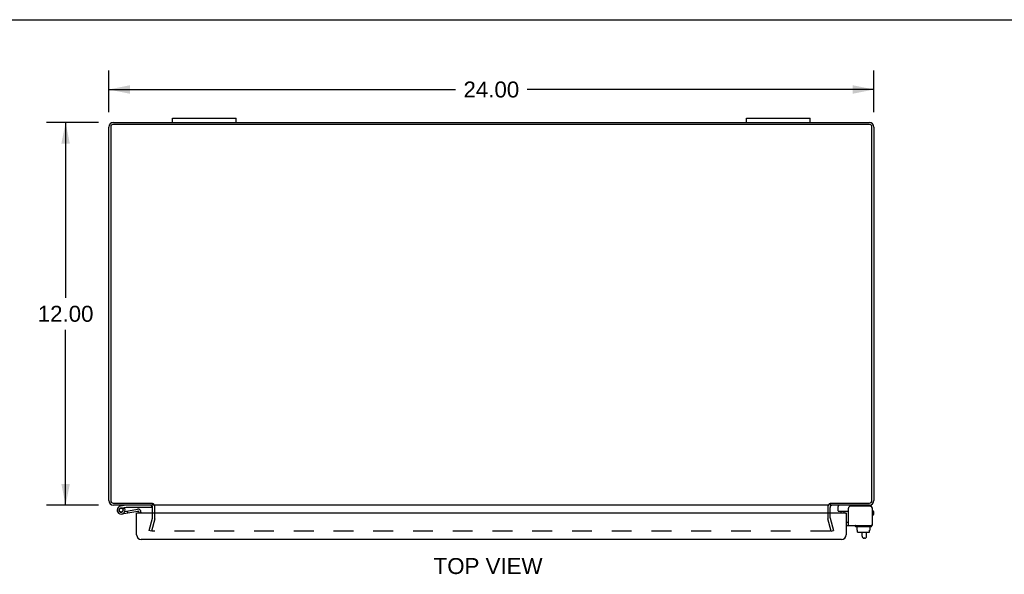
# Model space of a CAD drawing. Header units: inches. Extents: x 0 to 113, y 0 to 73.
# Tile 5 of 8: x 26 to 57, y 56 to 73. Entities that reach past the tile are written whole.
import ezdxf

# ---------------------------------------------------------------- set-up
doc = ezdxf.new("R2010")
doc.units = ezdxf.units.IN
doc.header["$LTSCALE"] = 6.233333
doc.header["$MEASUREMENT"] = 0
doc.linetypes.add('HIDDEN', pattern=[0.2, 0.1, -0.1])
doc.layers.get('0').update_dxf_attribs({"linetype": 'CONTINUOUS'})
for name, color, linetype in [('DEFAULT_2', 8, 'HIDDEN'), ('DIMENSIONS', 7, 'CONTINUOUS'), ('DOOR_ASSEMBLY', 7, 'CONTINUOUS')]:
    doc.layers.add(name, color=color, linetype=linetype)
doc.styles.get("Standard").update_dxf_attribs({"font": 'arial.ttf'})
doc.dimstyles.new('DIMSTYLE_1', dxfattribs={"dimtxt": 0.5, "dimasz": 0.666667, "dimexe": 0.09, "dimexo": 0.07, "dimgap": 0.0375, "dimtad": 0, "dimtih": 1, "dimtoh": 1, "dimzin": 4, "dimdsep": 46, "dimtxsty": 'Standard', "dimblk": '_FILLED', "dimblk1": '_FILLED', "dimblk2": '_FILLED', "dimcen": 0.09, "dimazin": 1, "dimtfac": 1, "dimtdec": 3, "dimtofl": 0, "dimtmove": 0, "dimatfit": 3, "dimldrblk": '_FILLED', "dimfxl": 0, "dimtolj": 1, "dimtzin": 4, "dimarcsym": 0})

# ---------------------------------------------------------------- blocks, each defined once
blk = doc.blocks.new('_FILLED')
at = {"color": 0, "linetype": 'ByBlock'}
blk.add_solid([(0, 0), (-1, 0.2), (-1, -0.2)], dxfattribs=at)
blk = doc.blocks.new('*D1')
at = {"layer": 'DIMENSIONS', "color": 2, "linetype": 'Continuous'}
for p, q in [((28.578, 70.435), (28.578, 71.745)), ((52.578, 70.435), (52.578, 71.745)), ((28.578, 71.145), (39.454, 71.145)), ((52.578, 71.145), (41.702, 71.145))]:
    blk.add_line(p, q, dxfattribs=at)
at = {"layer": 'DIMENSIONS', "color": 2, "linetype": 'Continuous', "xscale": 0.6666666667, "yscale": 0.6666666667, "zscale": 0.6666666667, "rotation": 180}
blk.add_blockref('_FILLED', (28.578, 71.145), dxfattribs=at)
at = {"layer": 'DIMENSIONS', "color": 2, "linetype": 'Continuous', "xscale": 0.6666666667, "yscale": 0.6666666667, "zscale": 0.6666666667}
blk.add_blockref('_FILLED', (52.578, 71.145), dxfattribs=at)
at = {"layer": 'DIMENSIONS', "color": 2, "linetype": 'Continuous', "insert": (40.578, 71.395), "char_height": 0.5, "width": 1.74721, "attachment_point": 2, "line_spacing_factor": 0.9}
blk.add_mtext('24.00', dxfattribs=at)
blk = doc.blocks.new('*D2')
at = {"layer": 'DIMENSIONS', "color": 2, "linetype": 'Continuous'}
for p, q in [((28.256, 70.113), (26.625, 70.113)), ((27.225, 70.113), (27.225, 64.613)), ((27.225, 58.113), (27.225, 63.613)), ((28.256, 58.113), (26.625, 58.113))]:
    blk.add_line(p, q, dxfattribs=at)
at = {"layer": 'DIMENSIONS', "color": 2, "linetype": 'Continuous', "xscale": 0.6666666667, "yscale": 0.6666666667, "zscale": 0.6666666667}
for p, rotation in [((27.225, 70.113), 90), ((27.225, 58.113), 270)]:
    blk.add_blockref('_FILLED', p, dxfattribs=dict(at, rotation=rotation))
at = {"layer": 'DIMENSIONS', "color": 2, "linetype": 'Continuous', "insert": (27.225, 64.363), "char_height": 0.5, "width": 1.74721, "attachment_point": 2, "line_spacing_factor": 0.9}
blk.add_mtext('12.00', dxfattribs=at)

msp = doc.modelspace()

# ---------------------------------------------------------------- linework, layer by layer
at = {"color": 7, "linetype": 'Continuous'}
for p, q in [((0, 73.333), (113.333, 73.333)), ((30.578, 70.113), (30.578, 70.248)), ((30.578, 70.248), (32.578, 70.248)), ((32.578, 70.113), (32.578, 70.248)), ((48.578, 70.248), (50.578, 70.248)), ((48.578, 70.113), (48.578, 70.248)), ((50.578, 70.113), (50.578, 70.248)), ((29.953, 58.174), (29.953, 58.113)), ((51.203, 58.174), (51.203, 58.113)), ((51.454, 57.936), (51.454, 58.073)), ((51.464, 57.926), (51.779, 57.926)), ((52.517, 58.033), (52.517, 58.02)), ((51.703, 57.58), (51.779, 57.58)), ((51.997, 57.446), (51.997, 57.466)), ((52.504, 57.446), (52.504, 57.466)), ((52.494, 57.436), (52.007, 57.436)), ((52.049, 57.329), (52.049, 57.436)), ((52.049, 57.329), (52.066, 57.329)), ((52.065, 57.271), (52.065, 57.329)), ((52.066, 57.271), (52.066, 57.329)), ((52.076, 57.261), (52.431, 57.261)), ((52.208, 57.137), (52.208, 57.261)), ((52.348, 57.137), (52.348, 57.261)), ((52.459, 57.329), (52.442, 57.329)), ((52.442, 57.271), (52.442, 57.329)), ((52.443, 57.271), (52.443, 57.329)), ((52.459, 57.329), (52.459, 57.436)), ((52.288, 57.077), (52.268, 57.077))]:
    msp.add_line(p, q, dxfattribs=at)
at = {"color": 3, "linetype": 'Continuous'}
for p, q in [((28.723, 70.113), (52.433, 70.113)), ((28.578, 58.258), (28.578, 69.968)), ((28.641, 69.97), (28.641, 58.256)), ((52.435, 70.05), (28.721, 70.05)), ((52.515, 58.256), (52.515, 69.97)), ((52.578, 69.968), (52.578, 58.258)), ((28.721, 58.176), (29.95, 58.176)), ((29.953, 58.113), (28.723, 58.113)), ((51.176, 58.113), (29.98, 58.113)), ((52.433, 58.113), (51.203, 58.113)), ((51.206, 58.176), (52.435, 58.176)), ((52.457, 58.08), (51.839, 58.08)), ((29.953, 57.865), (29.953, 58.043)), ((30.028, 57.865), (30.028, 58.043)), ((51.128, 58.043), (51.128, 57.865)), ((51.203, 57.865), (51.203, 58.043)), ((51.779, 57.476), (51.779, 58.02)), ((52.517, 58.02), (52.517, 57.476)), ((51.703, 57.476), (52.517, 57.476))]:
    msp.add_line(p, q, dxfattribs=at)
for centre, radius, start, end in [((28.723, 69.968), 0.145, 90, 180), ((52.433, 69.968), 0.145, 0, 90), ((28.721, 69.97), 0.08, 90, 180), ((52.435, 69.97), 0.08, 0, 90), ((28.723, 58.258), 0.145, 180, 270), ((28.721, 58.256), 0.08, 180, 270), ((29.883, 58.043), 0.07, 0, 86.7681), ((51.273, 58.043), 0.07, 93.2318, 180), ((51.839, 58.02), 0.06, 90, 180), ((52.433, 58.258), 0.145, 270, 360), ((52.435, 58.256), 0.08, 270, 360), ((52.457, 58.02), 0.06, 0, 90)]:
    msp.add_arc(centre, radius, start, end, dxfattribs=at)
at = {"color": 7, "linetype": 'Continuous'}
for centre, radius, start, end in [((29.883, 58.043), 0.145, 48.0118, 51.2451), ((29.883, 58.043), 0.145, 0, 23.8717), ((51.273, 58.043), 0.145, 156.1283, 180), ((51.273, 58.043), 0.145, 128.7549, 131.9649), ((51.494, 58.073), 0.04, 90, 180), ((52.437, 58.033), 0.08, 0, 90), ((51.464, 57.936), 0.01, 180, 270), ((52.007, 57.466), 0.01, 90, 180), ((52.007, 57.446), 0.01, 180, 270), ((52.494, 57.466), 0.01, 0, 90), ((52.494, 57.446), 0.01, 270, 360), ((52.268, 57.137), 0.06, 180, 270), ((52.288, 57.137), 0.06, 270, 360)]:
    msp.add_arc(centre, radius, start, end, dxfattribs=at)
for centre, major_axis, ratio, start_param, end_param in [((52.076, 57.271), (-0.0111, 0), 0.898834, 6.283185, 7.853982), ((52.077, 57.271), (0.0112, 0), 0.889134, -3.141593, -1.570796), ((52.43, 57.271), (0.0114, 0), 0.875492, -1.570796, 0), ((52.431, 57.271), (-0.0113, 0), 0.88616, 7.853982, 9.424778)]:
    msp.add_ellipse(centre, major_axis=major_axis, ratio=ratio, start_param=start_param, end_param=end_param, dxfattribs=at)
at = {"layer": 'DEFAULT_2', "color": 8, "linetype": 'HIDDEN'}
for p, q in [((29.953, 57.715), (29.953, 57.865)), ((30.028, 57.715), (30.028, 57.865)), ((51.128, 57.865), (51.128, 57.715)), ((51.203, 57.715), (51.203, 57.865)), ((29.849, 57.32), (29.952, 57.705)), ((30.024, 57.685), (29.921, 57.301)), ((51.235, 57.301), (51.132, 57.685)), ((51.204, 57.705), (51.307, 57.32)), ((29.921, 57.301), (29.849, 57.32)), ((51.212, 57.301), (29.944, 57.301)), ((51.235, 57.301), (51.307, 57.32))]:
    msp.add_line(p, q, dxfattribs=at)
for points in [[(29.93, 57.319), (29.929, 57.318), (29.929, 57.316), (29.929, 57.315)], [(29.929, 57.315), (29.929, 57.315), (29.929, 57.314), (29.929, 57.312), (29.93, 57.311), (29.93, 57.31), (29.931, 57.309), (29.932, 57.308), (29.932, 57.306), (29.933, 57.305), (29.934, 57.305), (29.935, 57.304), (29.936, 57.303), (29.938, 57.302)], [(29.944, 57.301), (29.943, 57.301), (29.941, 57.301), (29.94, 57.301), (29.939, 57.302), (29.938, 57.302)], [(51.227, 57.315), (51.227, 57.315), (51.227, 57.314), (51.227, 57.312), (51.226, 57.311), (51.226, 57.31), (51.225, 57.309), (51.224, 57.308), (51.224, 57.306), (51.223, 57.305), (51.222, 57.305), (51.221, 57.304), (51.22, 57.303), (51.218, 57.302), (51.217, 57.302), (51.216, 57.301), (51.215, 57.301), (51.213, 57.301), (51.212, 57.301)], [(51.226, 57.319), (51.227, 57.318), (51.227, 57.316), (51.227, 57.315)]]:
    msp.add_lwpolyline(points, dxfattribs=at)
for centre, radius, start, end in [((29.883, 58.043), 0.145, 23.8717, 48.0118), ((51.273, 58.043), 0.145, 131.9649, 156.1283), ((29.913, 57.715), 0.04, 345, 360), ((29.913, 57.715), 0.115, 345, 360), ((51.243, 57.715), 0.115, 180, 195), ((51.243, 57.715), 0.04, 180, 195)]:
    msp.add_arc(centre, radius, start, end, dxfattribs=at)
at = {"layer": 'DOOR_ASSEMBLY', "color": 7, "linetype": 'Continuous'}
for p, q in [((29.126, 58.113), (28.944, 58.081)), ((29.926, 58.053), (29.926, 58.099)), ((28.955, 58.023), (29.126, 58.053)), ((28.977, 57.894), (28.988, 57.896)), ((28.991, 57.836), (29.493, 57.924)), ((29.068, 58.031), (29.02, 57.996)), ((29.025, 57.93), (29.025, 57.93)), ((29.082, 57.913), (29.482, 57.983)), ((29.126, 58.053), (29.926, 58.053)), ((29.159, 57.926), (29.17, 57.867)), ((29.392, 58.049), (29.392, 58.053)), ((29.392, 58.049), (29.648, 58.049)), ((29.469, 57.865), (29.453, 57.865)), ((29.528, 57.865), (29.528, 57.895)), ((29.588, 57.895), (29.588, 57.865)), ((29.648, 58.049), (29.648, 58.053)), ((51.547, 57.865), (51.547, 57.908)), ((51.622, 57.875), (51.621, 57.865)), ((51.622, 57.875), (51.703, 57.875)), ((51.643, 57.875), (51.643, 57.926)), ((51.687, 57.865), (51.703, 57.865)), ((51.703, 57.865), (51.703, 57.875)), ((52.517, 57.938), (52.548, 57.938)), ((52.548, 57.798), (52.517, 57.798)), ((52.578, 57.828), (52.578, 57.908))]:
    msp.add_line(p, q, dxfattribs=at)
at = {"layer": 'DOOR_ASSEMBLY', "color": 3, "linetype": 'Continuous'}
for p, q in [((29.453, 57.185), (29.453, 57.865)), ((51.687, 57.865), (29.469, 57.865)), ((51.703, 57.865), (51.703, 57.185)), ((51.558, 57.04), (29.598, 57.04))]:
    msp.add_line(p, q, dxfattribs=at)
at = {"layer": 'DOOR_ASSEMBLY', "color": 7, "linetype": 'Continuous'}
msp.add_circle((28.966, 57.958), 0.0625, dxfattribs=at)
for centre, radius, start, end in [((28.966, 57.958), 0.125, 100, 41.8313), ((28.966, 57.958), 0.0659, 100.0038, 35.4784), ((28.966, 57.958), 0.065, 334.1884, 280), ((29.498, 57.895), 0.09, 0, 100), ((29.498, 57.895), 0.03, 0, 100), ((51.577, 57.908), 0.03, 143.0713, 180), ((52.548, 57.908), 0.03, 0, 90), ((52.548, 57.828), 0.03, 270, 360)]:
    msp.add_arc(centre, radius, start, end, dxfattribs=at)
at = {"layer": 'DOOR_ASSEMBLY', "color": 3, "linetype": 'Continuous'}
for centre, radius, start, end in [((29.469, 57.85), 0.0156, 90, 180), ((51.687, 57.85), 0.0156, 0, 90), ((29.598, 57.185), 0.145, 180, 270), ((51.558, 57.185), 0.145, 270, 360)]:
    msp.add_arc(centre, radius, start, end, dxfattribs=at)

# ---------------------------------------------------------------- texts
at = {"layer": 'DIMENSIONS', "color": 2, "linetype": 'Continuous', "insert": (40.476, 56.454), "char_height": 0.5, "width": 3.40706, "attachment_point": 2, "line_spacing_factor": 0.9}
msp.add_mtext('TOP VIEW', dxfattribs=at)

# ---------------------------------------------------------------- dimensions: what is measured, and where the dimension line sits
at = {"layer": 'DIMENSIONS', "color": 2, "linetype": 'Continuous'}
dim = msp.add_linear_dim(base=(52.578, 71.145), p1=(28.578, 70.365), p2=(52.578, 70.365), dimstyle='DIMSTYLE_1', dxfattribs=at)
dim.commit()
dim.dimension.update_dxf_attribs({"geometry": '*D1', "text_midpoint": (40.571, 71.142), "dimtype": 160})
dim = msp.add_linear_dim(base=(27.225, 58.113), p1=(28.326, 70.113), p2=(28.326, 58.113), angle=270, dimstyle='DIMSTYLE_1', dxfattribs=at)
dim.commit()
dim.dimension.update_dxf_attribs({"geometry": '*D2', "text_midpoint": (27.247, 64.111), "dimtype": 160})

doc.saveas('drawing.dxf')
